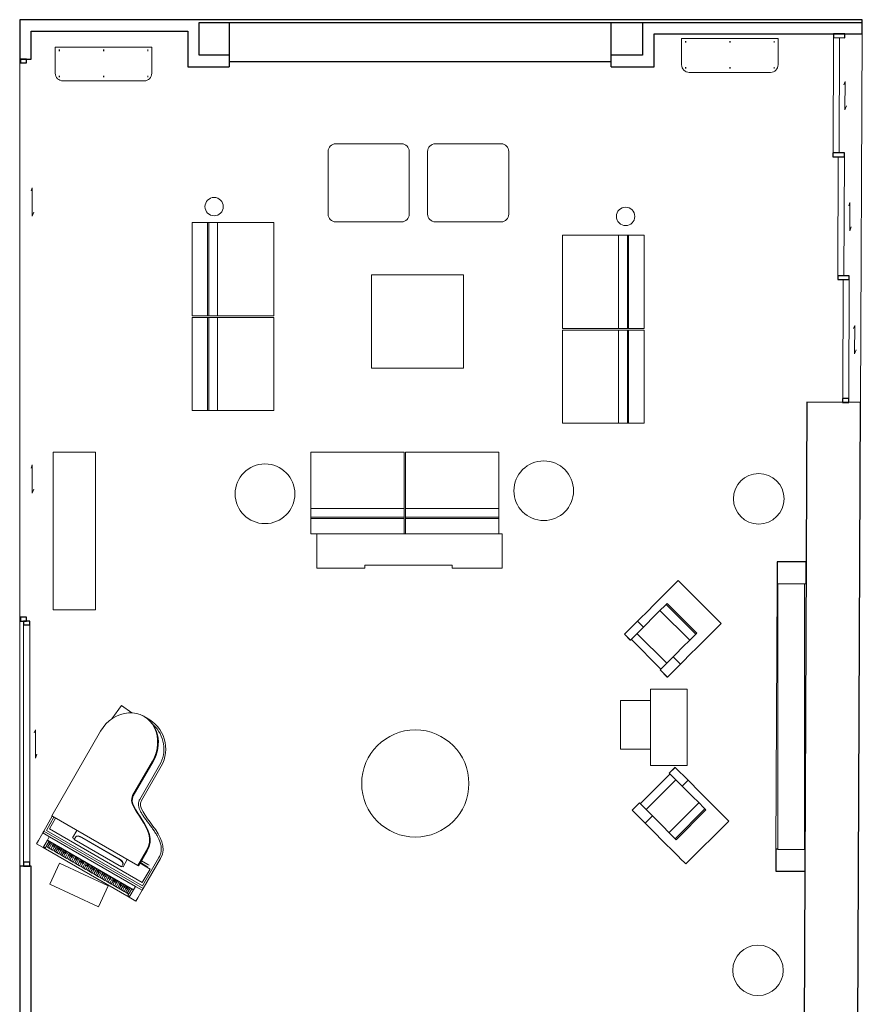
# Model space of a CAD drawing. Header units: millimetres. Extents: x -7881 to 6556, y -1421 to 23924.
# Tile 2 of 2: x -5469 to 5534, y 11063 to 23924. Entities that reach past the tile are written whole.
import ezdxf

# ---------------------------------------------------------------- set-up
doc = ezdxf.new("R2010")
doc.units = ezdxf.units.MM
for name, color, linetype, lineweight in [('A-DOOR-____-OTLN', 7, 'Continuous', 9), ('A-FLOR-____-OTLN', 7, 'Continuous', 9), ('A-GLAZ-CWMG-MCUT', 7, 'Continuous', 25), ('A-GLAZ-CWMG-OTLN', 7, 'Continuous', 9), ('A-WALL-____-MCUT', 7, 'Continuous', 25), ('A-WALL-____-OTLN', 7, 'Continuous', 9), ('I-FURN-____-OTLN', 7, 'Continuous', 9)]:
    doc.layers.add(name, color=color, linetype=linetype, lineweight=lineweight)

# ---------------------------------------------------------------- blocks, each defined once
blk = doc.blocks.new('Table_1 - Table_15 2-821684-Level 2')
at = {"layer": 'I-FURN-____-OTLN'}
for start, end in [(360, 180), (180, 360)]:
    blk.add_arc((0, 0), 330, start, end, dxfattribs=at)
blk = doc.blocks.new('Shelf_3 - Shelf_03-820795-Level 2')
at = {"layer": 'I-FURN-____-OTLN'}
for p, q in [((4433, 13086), (4433, 16556)), ((4433, 16556), (4778, 16556)), ((4778, 16556), (4778, 13086)), ((4778, 13086), (4433, 13086))]:
    blk.add_line(p, q, dxfattribs=at)
blk = doc.blocks.new('Table_8 - Table_12-820823-Level 2')
at = {"layer": 'I-FURN-____-OTLN'}
for p, q in [((4435, 23676), (3175, 23676)), ((3175, 23676), (3175, 23336)), ((4435, 23336), (4435, 23676)), ((3232, 23640), (3222, 23640)), ((3222, 23630), (3232, 23630)), ((3805, 23640), (3798, 23640)), ((3798, 23630), (3805, 23630)), ((3811, 23640), (3805, 23640)), ((3805, 23630), (3811, 23630)), ((4388, 23640), (4378, 23640)), ((4378, 23630), (4388, 23630)), ((3232, 23300), (3222, 23300)), ((3222, 23290), (3232, 23290)), ((3805, 23300), (3798, 23300)), ((3798, 23290), (3805, 23290)), ((3811, 23300), (3805, 23300)), ((3805, 23290), (3811, 23290)), ((4388, 23300), (4378, 23300)), ((4378, 23290), (4388, 23290)), ((3275, 23236), (4335, 23236))]:
    blk.add_line(p, q, dxfattribs=at)
for centre, start, end in [((3275, 23336), 180, 270), ((4335, 23336), 270, 360)]:
    blk.add_arc(centre, 100, start, end, dxfattribs=at)
blk = doc.blocks.new('Furniture_15 - Furniture_15-821688-Level 2')
at = {"layer": 'I-FURN-____-OTLN'}
for start, end in [(360, 180), (180, 360)]:
    blk.add_arc((0, 0), 120, start, end, dxfattribs=at)
blk = doc.blocks.new('Table_9 - Table_11-820866-Level 2')
at = {"layer": 'I-FURN-____-OTLN'}
for p, q in [((327, 20593), (-873, 20593)), ((-873, 20593), (-873, 19373)), ((327, 19373), (327, 20593)), ((-873, 19373), (327, 19373))]:
    blk.add_line(p, q, dxfattribs=at)
blk = doc.blocks.new('Seating_03 - Seating_03-820885-Level 2')
at = {"layer": 'I-FURN-____-OTLN'}
for p, q in [((-482, 22303), (-1342, 22303)), ((818, 22303), (-42, 22303)), ((-1442, 22203), (-1442, 21383)), ((-382, 21383), (-382, 22203)), ((-142, 22203), (-142, 21383)), ((918, 21383), (918, 22203)), ((-1342, 21283), (-482, 21283)), ((-42, 21283), (818, 21283))]:
    blk.add_line(p, q, dxfattribs=at)
for centre, start, end in [((-1342, 22203), 90, 180), ((-482, 22203), 360, 90), ((-42, 22203), 90, 180), ((818, 22203), 360, 90), ((-1342, 21383), 180, 270), ((-482, 21383), 270, 360), ((-42, 21383), 180, 270), ((818, 21383), 270, 360)]:
    blk.add_arc(centre, 100, start, end, dxfattribs=at)
blk = doc.blocks.new('Seating_04 - Seating_04-821690-Level 2')
at = {"layer": 'I-FURN-____-OTLN'}
for p, q in [((-533, 609), (-330, 609)), ((-533, 609), (-533, -609)), ((-330, 609), (-316, 609)), ((-330, -609), (-330, 609)), ((-316, 609), (-200, 609)), ((-316, -609), (-316, 609)), ((-200, 609), (438, 609)), ((-200, -609), (-200, 609)), ((438, 609), (533, 609)), ((533, -609), (533, 609)), ((-330, -609), (-533, -609)), ((-316, -609), (-330, -609)), ((-200, -609), (-316, -609)), ((438, -609), (-200, -609)), ((533, -609), (438, -609))]:
    blk.add_line(p, q, dxfattribs=at)
blk = doc.blocks.new('Seating_04 - Seating_04-836318-Level 2')
at = {"layer": 'I-FURN-____-OTLN'}
for p, q in [((-533, 609), (-330, 609)), ((-533, 609), (-533, -609)), ((-330, 609), (-316, 609)), ((-330, -609), (-330, 609)), ((-316, 609), (-200, 609)), ((-316, -609), (-316, 609)), ((-200, 609), (438, 609)), ((-200, -609), (-200, 609)), ((438, 609), (533, 609)), ((533, -609), (533, 609)), ((-330, -609), (-533, -609)), ((-316, -609), (-330, -609)), ((-200, -609), (-316, -609)), ((438, -609), (-200, -609)), ((533, -609), (438, -609))]:
    blk.add_line(p, q, dxfattribs=at)
blk = doc.blocks.new('Seating_04 - Seating_04-V9-Level 2')
at = {"layer": 'I-FURN-____-OTLN'}
for p, q in [((-533, 609), (-330, 609)), ((-533, 609), (-533, 531)), ((-330, 609), (-316, 609)), ((-330, -609), (-330, 609)), ((-316, 609), (-200, 609)), ((-316, -609), (-316, 609)), ((-200, 609), (438, 609)), ((-200, -609), (-200, 609)), ((438, 609), (533, 609)), ((533, -609), (533, 609)), ((-330, -609), (-533, -609)), ((-316, -609), (-330, -609)), ((-200, -609), (-316, -609)), ((438, -609), (-200, -609)), ((533, -609), (438, -609))]:
    blk.add_line(p, q, dxfattribs=at)
blk = doc.blocks.new('Seating_04 - Seating_04-V10-Level 2')
at = {"layer": 'I-FURN-____-OTLN'}
for p, q in [((-533, 609), (-330, 609)), ((-330, 609), (-316, 609)), ((-330, -609), (-330, 609)), ((-316, 609), (-200, 609)), ((-316, -609), (-316, 609)), ((-200, 609), (438, 609)), ((-200, -609), (-200, 609)), ((438, 609), (533, 609)), ((533, -609), (533, 609)), ((-330, -609), (-533, -609)), ((-316, -609), (-330, -609)), ((-200, -609), (-316, -609)), ((438, -609), (-200, -609)), ((533, -609), (438, -609))]:
    blk.add_line(p, q, dxfattribs=at)
blk = doc.blocks.new('Furniture_09 - Furniture_09-821692-Level 2')
at = {"layer": 'I-FURN-____-OTLN'}
for start, end in [(360, 180), (180, 360)]:
    blk.add_arc((0, 0), 390, start, end, dxfattribs=at)
blk = doc.blocks.new('Cabinet_10 - Cabinet_10-820932-Level 2')
at = {"layer": 'I-FURN-____-OTLN'}
for p, q in [((-1589, 17207), (831, 17207)), ((-1589, 17207), (-1589, 16759)), ((831, 16759), (831, 17207)), ((-1589, 16759), (-964, 16759)), ((-964, 16759), (-964, 16797)), ((-964, 16797), (180, 16797)), ((180, 16797), (180, 16759)), ((180, 16759), (831, 16759))]:
    blk.add_line(p, q, dxfattribs=at)
blk = doc.blocks.new('Table_25 - Table_09-820972-Level 2')
at = {"layer": 'I-FURN-____-OTLN'}
for start, end in [(360, 180), (180, 360)]:
    blk.add_arc((-303, 13947), 700, start, end, dxfattribs=at)
blk = doc.blocks.new('Chair_1 - Chair_12 2-821694-Level 2')
at = {"layer": 'I-FURN-____-OTLN'}
for p, q in [((-521, 141), (-132, 530)), ((-67, 618), (-144, 542)), ((-144, 542), (-142, 540)), ((-142, 540), (-66, 617)), ((-142, 540), (27, 371)), ((-67, 618), (-66, 617)), ((-66, 617), (103, 448)), ((-56, 455), (-445, 66)), ((27, 371), (103, 448)), ((103, 448), (263, 288)), ((27, 371), (186, 212)), ((263, 288), (292, 259)), ((292, 259), (532, 19)), ((-532, 153), (-628, 58)), ((-626, 56), (-531, 152)), ((-531, 152), (-532, 153)), ((-362, -17), (-531, 152)), ((-145, -234), (244, 154)), ((186, 212), (216, 182)), ((216, 182), (337, 61)), ((-626, 56), (-628, 58)), ((-457, -113), (-626, 56)), ((-65, -315), (324, 74)), ((337, 61), (-51, -328)), ((532, 19), (575, -24)), ((-457, -113), (-362, -17)), ((-298, -272), (-457, -113)), ((-202, -177), (-362, -17)), ((75, -645), (636, -85)), ((575, -24), (618, -67)), ((618, -67), (636, -85)), ((-173, -206), (-202, -177)), ((-51, -328), (-173, -206)), ((-268, -302), (-298, -272)), ((-29, -541), (-268, -302)), ((15, -585), (-29, -541)), ((57, -627), (15, -585)), ((75, -645), (57, -627))]:
    blk.add_line(p, q, dxfattribs=at)
blk = doc.blocks.new('Table_26 - Table_13-820987-Level 2')
at = {"layer": 'I-FURN-____-OTLN'}
for p, q in [((3248, 15180), (2768, 15180)), ((2768, 15180), (2768, 14180)), ((3248, 14180), (3248, 15180)), ((2768, 15030), (2378, 15030)), ((2378, 15030), (2378, 14395)), ((2378, 14395), (2768, 14395)), ((2768, 14180), (3248, 14180))]:
    blk.add_line(p, q, dxfattribs=at)
blk = doc.blocks.new('Chair_4 - Chair_15-821115-Level 2')
at = {"layer": 'I-FURN-____-OTLN'}
for p, q in [((-4138, 14966), (-4265, 14792)), ((-4007, 14870), (-4138, 14966))]:
    blk.add_line(p, q, dxfattribs=at)
blk = doc.blocks.new('Furniture_11 - Furniture_11-821146-Level 2')
at = {"layer": 'I-FURN-____-OTLN'}
for p, q in [((-4480, 18276), (-5030, 18276)), ((-5030, 18276), (-5030, 16216)), ((-4480, 16216), (-4480, 18276)), ((-5030, 16216), (-4480, 16216))]:
    blk.add_line(p, q, dxfattribs=at)
blk = doc.blocks.new('Door_Curtain_02 - Door_Curtain_02-936599-Level 2')
at = {"layer": 'A-DOOR-____-OTLN'}
for p, q in [((-180, 129), (-138, 113)), ((-180, 129), (190, 129)), ((190, 129), (138, 148))]:
    blk.add_line(p, q, dxfattribs=at)
blk = doc.blocks.new('Door_Curtain_02 - Door_Curtain_02-936592-Level 2')
at = {"layer": 'A-DOOR-____-OTLN'}
for p, q in [((-180, 129), (-138, 113)), ((-180, 129), (190, 129)), ((190, 129), (138, 148))]:
    blk.add_line(p, q, dxfattribs=at)
blk = doc.blocks.new('Rectangular Mullion - 50 x 150mm-853000-Level 2')
at = {"layer": 'A-GLAZ-CWMG-MCUT'}
for p, q in [((-50, 25), (0, 25)), ((-50, -125), (-50, 25)), ((0, 25), (0, -125)), ((0, -125), (-50, -125))]:
    blk.add_line(p, q, dxfattribs=at)
blk = doc.blocks.new('Rectangular Mullion - 50 x 150mm-937412-Level 2')
at = {"layer": 'A-GLAZ-CWMG-MCUT'}
for p, q in [((0, 25), (-50, 25)), ((-50, 25), (-50, -125)), ((0, -125), (0, 25)), ((-50, -125), (0, -125))]:
    blk.add_line(p, q, dxfattribs=at)
blk = doc.blocks.new('Rectangular Mullion - 50 x 80mm-852971-Level 2')
at = {"layer": 'A-GLAZ-CWMG-OTLN'}
for p, q in [((5152, 22184), (5158, 23689)), ((5232, 22184), (5238, 23689))]:
    blk.add_line(p, q, dxfattribs=at)
blk = doc.blocks.new('Rectangular Mullion - 50 x 80mm-852976-Level 2')
at = {"layer": 'A-GLAZ-CWMG-OTLN'}
for p, q in [((5215, 20579), (5221, 22134)), ((5295, 20579), (5301, 22133))]:
    blk.add_line(p, q, dxfattribs=at)
blk = doc.blocks.new('Rectangular Mullion - 50 x 80mm-V11-Level 2')
at = {"layer": 'A-GLAZ-CWMG-OTLN'}
for p, q in [((5278, 18974), (5284, 20529)), ((5358, 18973), (5364, 20528))]:
    blk.add_line(p, q, dxfattribs=at)
blk = doc.blocks.new('Rectangular Mullion - 50 x 80mm-853006-Level 2')
at = {"layer": 'A-GLAZ-CWMG-MCUT'}
for p, q in [((-50, 25), (0, 25)), ((-50, -55), (-50, 25)), ((0, 25), (0, -55)), ((0, -55), (-50, -55))]:
    blk.add_line(p, q, dxfattribs=at)
blk = doc.blocks.new('Table_29 - Table_12-910612-Level 2')
at = {"layer": 'I-FURN-____-OTLN'}
for p, q in [((4435, 23676), (3175, 23676)), ((3175, 23676), (3175, 23336)), ((4435, 23336), (4435, 23676)), ((3232, 23640), (3222, 23640)), ((3222, 23630), (3232, 23630)), ((3805, 23640), (3798, 23640)), ((3798, 23630), (3805, 23630)), ((3811, 23640), (3805, 23640)), ((3805, 23630), (3811, 23630)), ((4388, 23640), (4378, 23640)), ((4378, 23630), (4388, 23630)), ((3232, 23300), (3222, 23300)), ((3222, 23290), (3232, 23290)), ((3805, 23300), (3798, 23300)), ((3798, 23290), (3805, 23290)), ((3811, 23300), (3805, 23300)), ((3805, 23290), (3811, 23290)), ((4388, 23300), (4378, 23300)), ((4378, 23290), (4388, 23290)), ((3275, 23236), (4335, 23236))]:
    blk.add_line(p, q, dxfattribs=at)
for centre, start, end in [((3275, 23336), 180, 270), ((4335, 23336), 270, 360)]:
    blk.add_arc(centre, 100, start, end, dxfattribs=at)
blk = doc.blocks.new('Door_Curtain_02 - Door_Curtain_02-940582-Level 2')
at = {"layer": 'A-DOOR-____-OTLN'}
for p, q in [((-180, 129), (-138, 113)), ((-180, 129), (190, 129)), ((190, 129), (138, 148))]:
    blk.add_line(p, q, dxfattribs=at)
blk = doc.blocks.new('Door_Curtain_02 - Door_Curtain_02-916521-Level 2')
at = {"layer": 'A-DOOR-____-OTLN'}
for p, q in [((-180, 129), (-138, 113)), ((-180, 129), (190, 129)), ((190, 129), (138, 148))]:
    blk.add_line(p, q, dxfattribs=at)
blk = doc.blocks.new('Rectangular Mullion - 50 x 80mm-913816-Level 2')
at = {"layer": 'A-GLAZ-CWMG-MCUT'}
for p, q in [((0, 25), (-50, 25)), ((-50, 25), (-50, -55)), ((0, -55), (0, 25)), ((-50, -55), (0, -55))]:
    blk.add_line(p, q, dxfattribs=at)
blk = doc.blocks.new('Rectangular Mullion - 50 x 80mm-913817-Level 2')
at = {"layer": 'A-GLAZ-CWMG-MCUT'}
for p, q in [((-50, 25), (0, 25)), ((-50, -55), (-50, 25)), ((0, 25), (0, -55)), ((0, -55), (-50, -55))]:
    blk.add_line(p, q, dxfattribs=at)
blk = doc.blocks.new('Rectangular Mullion - 50 x 80mm-913781-Level 2')
at = {"layer": 'A-GLAZ-CWMG-MCUT'}
for p, q in [((0, 25), (-50, 25)), ((-50, 25), (-50, -55)), ((0, -55), (0, 25)), ((-50, -55), (0, -55))]:
    blk.add_line(p, q, dxfattribs=at)
blk = doc.blocks.new('Rectangular Mullion - 50 x 80mm-913785-Level 2')
at = {"layer": 'A-GLAZ-CWMG-MCUT'}
for p, q in [((-50, 25), (0, 25)), ((-50, -55), (-50, 25)), ((0, 25), (0, -55)), ((0, -55), (-50, -55))]:
    blk.add_line(p, q, dxfattribs=at)
blk = doc.blocks.new('Rectangular Mullion - 50 x 80mm-913815-Level 2')
at = {"layer": 'A-GLAZ-CWMG-OTLN'}
for p, q in [((-5419, 12919), (-5419, 16019)), ((-5339, 12919), (-5339, 16019))]:
    blk.add_line(p, q, dxfattribs=at)
blk = doc.blocks.new('Piano - Piano-948585-Level 2')
at = {"layer": 'I-FURN-____-OTLN'}
for p, q in [((-358, 1309), (-368, 1309)), ((-760, 857), (-760, -419)), ((23, 340), (23, 857)), ((33, 857), (33, 340)), ((129, 857), (129, 340)), ((154, 340), (154, 857)), ((539, -419), (539, -189)), ((549, -189), (549, -419)), ((725, -189), (725, -618)), ((750, -643), (750, -189)), ((549, -342), (645, -339)), ((663, -339), (549, -342)), ((549, -368), (663, -372)), ((645, -371), (549, -369)), ((700, -379), (549, -379)), ((700, -580), (700, -379)), ((-760, -419), (539, -419)), ((-750, -419), (-750, -643)), ((-725, -618), (-725, -419)), ((-700, -419), (-700, -580)), ((-380, -530), (-380, -419)), ((-350, -495), (-350, -499)), ((-350, -499), (-350, -539)), ((-275, -463), (285, -463)), ((285, -467), (-275, -467)), ((360, -499), (360, -495)), ((360, -539), (360, -499)), ((380, -419), (380, -530)), ((549, -419), (539, -419)), ((725, -618), (-725, -618)), ((-700, -580), (700, -580)), ((-350, -530), (-380, -530)), ((-350, -539), (360, -539)), ((380, -530), (360, -530)), ((-750, -643), (750, -643)), ((-750, -670), (-750, -643)), ((-750, -670), (-650, -670)), ((-750, -705), (-750, -670)), ((-750, -783), (-750, -705)), ((-650, -670), (650, -670)), ((-650, -670), (-650, -671)), ((650, -672), (-650, -672)), ((-650, -722), (-650, -672)), ((-650, -722), (650, -722)), ((-650, -722), (-650, -783)), ((-624, -670), (-624, -672)), ((-624, -721), (-624, -783)), ((-606, -722), (-606, -756)), ((-606, -756), (-594, -756)), ((-600, -801), (-600, -756)), ((-600, -756), (-600, -801)), ((-594, -756), (-594, -722)), ((-576, -801), (-576, -722)), ((-576, -722), (-576, -801)), ((-558, -722), (-558, -756)), ((-558, -756), (-546, -756)), ((-552, -756), (-552, -801)), ((-552, -801), (-552, -756)), ((-546, -756), (-546, -722)), ((-534, -722), (-534, -756)), ((-534, -756), (-522, -756)), ((-528, -801), (-528, -756)), ((-528, -756), (-528, -801)), ((-522, -756), (-522, -722)), ((-504, -801), (-504, -722)), ((-504, -722), (-504, -801)), ((-486, -722), (-486, -756)), ((-486, -756), (-474, -756)), ((-480, -801), (-480, -756)), ((-480, -756), (-480, -801)), ((-474, -756), (-474, -722)), ((-462, -722), (-462, -756)), ((-462, -756), (-450, -756)), ((-456, -801), (-456, -756)), ((-456, -756), (-456, -801)), ((-450, -756), (-450, -722)), ((-438, -722), (-438, -756)), ((-438, -756), (-426, -756)), ((-432, -801), (-432, -756)), ((-432, -756), (-432, -801)), ((-426, -756), (-426, -722)), ((-408, -801), (-408, -722)), ((-408, -722), (-408, -801)), ((-390, -722), (-390, -756)), ((-390, -756), (-378, -756)), ((-384, -801), (-384, -756)), ((-384, -756), (-384, -801)), ((-378, -756), (-378, -722)), ((-366, -722), (-366, -756)), ((-366, -756), (-354, -756)), ((-360, -801), (-360, -756)), ((-360, -756), (-360, -801)), ((-354, -756), (-354, -722)), ((-336, -801), (-336, -722)), ((-336, -722), (-336, -801)), ((-318, -722), (-318, -756)), ((-318, -756), (-306, -756)), ((-312, -801), (-312, -756)), ((-312, -756), (-312, -801)), ((-306, -756), (-306, -722)), ((-294, -722), (-294, -756)), ((-294, -756), (-282, -756)), ((-288, -801), (-288, -756)), ((-288, -756), (-288, -801)), ((-282, -756), (-282, -722)), ((-270, -722), (-270, -756)), ((-270, -756), (-258, -756)), ((-264, -801), (-264, -756)), ((-264, -756), (-264, -801)), ((-258, -756), (-258, -722)), ((-240, -801), (-240, -722)), ((-240, -722), (-240, -801)), ((-222, -722), (-222, -756)), ((-222, -756), (-210, -756)), ((-216, -801), (-216, -756)), ((-216, -756), (-216, -801)), ((-210, -756), (-210, -722)), ((-198, -722), (-198, -756)), ((-198, -756), (-186, -756)), ((-192, -801), (-192, -756)), ((-192, -756), (-192, -801)), ((-186, -756), (-186, -722)), ((-168, -801), (-168, -722)), ((-168, -722), (-168, -801)), ((-150, -722), (-150, -756)), ((-150, -756), (-138, -756)), ((-144, -801), (-144, -756)), ((-144, -756), (-144, -801)), ((-138, -756), (-138, -722)), ((-126, -722), (-126, -756)), ((-126, -756), (-114, -756)), ((-120, -801), (-120, -756)), ((-120, -756), (-120, -801)), ((-114, -756), (-114, -722)), ((-102, -722), (-102, -756)), ((-102, -756), (-90, -756)), ((-96, -801), (-96, -756)), ((-96, -756), (-96, -801)), ((-90, -756), (-90, -722)), ((-72, -801), (-72, -722)), ((-72, -722), (-72, -801)), ((-54, -722), (-54, -756)), ((-54, -756), (-42, -756)), ((-48, -801), (-48, -756)), ((-48, -756), (-48, -801)), ((-42, -756), (-42, -722)), ((-30, -722), (-30, -756)), ((-30, -756), (-18, -756)), ((-24, -801), (-24, -756)), ((-24, -756), (-24, -801)), ((-18, -756), (-18, -722)), ((0, -801), (0, -722)), ((0, -722), (0, -801)), ((18, -722), (18, -756)), ((18, -756), (30, -756)), ((24, -801), (24, -756)), ((24, -756), (24, -801)), ((30, -756), (30, -722)), ((42, -722), (42, -756)), ((42, -756), (54, -756)), ((48, -801), (48, -756)), ((48, -756), (48, -801)), ((54, -756), (54, -722)), ((66, -722), (66, -756)), ((66, -756), (78, -756)), ((72, -801), (72, -756)), ((72, -756), (72, -801)), ((78, -756), (78, -722)), ((96, -801), (96, -722)), ((96, -722), (96, -801)), ((114, -722), (114, -756)), ((114, -756), (126, -756)), ((120, -801), (120, -756)), ((120, -756), (120, -801)), ((126, -756), (126, -722)), ((138, -722), (138, -756)), ((138, -756), (150, -756)), ((144, -801), (144, -756)), ((144, -756), (144, -801)), ((150, -756), (150, -722)), ((168, -801), (168, -722)), ((168, -722), (168, -801)), ((186, -722), (186, -756)), ((186, -756), (198, -756)), ((192, -801), (192, -756)), ((192, -756), (192, -801)), ((198, -756), (198, -722)), ((210, -723), (210, -756)), ((210, -756), (222, -756)), ((216, -801), (216, -756)), ((216, -756), (216, -801)), ((222, -756), (222, -722)), ((234, -722), (234, -756)), ((234, -756), (246, -756)), ((240, -801), (240, -756)), ((240, -756), (240, -801)), ((246, -756), (246, -722)), ((264, -801), (264, -722)), ((264, -722), (264, -801)), ((282, -722), (282, -756)), ((282, -756), (294, -756)), ((288, -801), (288, -756)), ((288, -756), (288, -801)), ((294, -756), (294, -722)), ((306, -722), (306, -756)), ((306, -756), (318, -756)), ((312, -801), (312, -756)), ((312, -756), (312, -801)), ((318, -756), (318, -722)), ((336, -801), (336, -722)), ((336, -722), (336, -801)), ((354, -722), (354, -756)), ((354, -756), (366, -756)), ((360, -801), (360, -756)), ((360, -756), (360, -801)), ((366, -756), (366, -722)), ((378, -722), (378, -756)), ((378, -756), (390, -756)), ((384, -801), (384, -756)), ((384, -756), (384, -801)), ((390, -756), (390, -722)), ((402, -722), (402, -756)), ((402, -756), (414, -756)), ((408, -801), (408, -756)), ((408, -756), (408, -801)), ((414, -756), (414, -722)), ((432, -801), (432, -722)), ((432, -722), (432, -801)), ((450, -722), (450, -756)), ((450, -756), (462, -756)), ((456, -801), (456, -756)), ((456, -756), (456, -801)), ((462, -756), (462, -722)), ((474, -722), (474, -756)), ((474, -756), (486, -756)), ((480, -801), (480, -756)), ((480, -756), (480, -801)), ((486, -756), (486, -722)), ((504, -801), (504, -722)), ((504, -722), (504, -801)), ((522, -722), (522, -756)), ((522, -756), (534, -756)), ((528, -801), (528, -756)), ((528, -756), (528, -801)), ((534, -756), (534, -722)), ((546, -722), (546, -756)), ((546, -756), (558, -756)), ((552, -801), (552, -756)), ((552, -756), (552, -801)), ((558, -756), (558, -722)), ((570, -722), (570, -756)), ((570, -756), (582, -756)), ((576, -801), (576, -756)), ((576, -756), (576, -801)), ((582, -756), (582, -722)), ((600, -801), (600, -722)), ((600, -722), (600, -801)), ((624, -672), (624, -670)), ((624, -783), (624, -722)), ((650, -670), (750, -670)), ((650, -671), (650, -670)), ((650, -672), (650, -722)), ((650, -783), (650, -722)), ((750, -643), (750, -670)), ((750, -670), (750, -705)), ((750, -705), (750, -783)), ((-750, -833), (-750, -783)), ((-750, -833), (-650, -833)), ((-650, -783), (-650, -833)), ((-650, -823), (-624, -823)), ((-624, -823), (-650, -823)), ((650, -833), (-650, -833)), ((-624, -783), (-624, -818)), ((-624, -801), (-600, -801)), ((-624, -818), (-624, -823)), ((-600, -801), (-576, -801)), ((-576, -801), (-552, -801)), ((-552, -801), (-528, -801)), ((-528, -801), (-504, -801)), ((-504, -801), (-480, -801)), ((-480, -801), (-456, -801)), ((-456, -801), (-432, -801)), ((-432, -801), (-408, -801)), ((-408, -801), (-384, -801)), ((-384, -801), (-360, -801)), ((336, -843), (-362, -904)), ((-360, -801), (-336, -801)), ((-336, -801), (-312, -801)), ((-312, -801), (-288, -801)), ((-288, -801), (-264, -801)), ((-264, -801), (-240, -801)), ((-240, -801), (-216, -801)), ((-216, -801), (-192, -801)), ((-192, -801), (-168, -801)), ((-168, -801), (-144, -801)), ((-144, -801), (-120, -801)), ((-120, -801), (-96, -801)), ((-96, -801), (-72, -801)), ((-72, -801), (-48, -801)), ((-48, -801), (-24, -801)), ((-24, -801), (0, -801)), ((0, -801), (24, -801)), ((24, -801), (48, -801)), ((48, -801), (72, -801)), ((72, -801), (96, -801)), ((96, -801), (120, -801)), ((120, -801), (144, -801)), ((144, -801), (168, -801)), ((168, -801), (192, -801)), ((192, -801), (216, -801)), ((216, -801), (240, -801)), ((240, -801), (264, -801)), ((264, -801), (288, -801)), ((288, -801), (312, -801)), ((312, -801), (336, -801)), ((336, -801), (360, -801)), ((362, -1142), (336, -843)), ((360, -801), (384, -801)), ((384, -801), (408, -801)), ((408, -801), (432, -801)), ((432, -801), (456, -801)), ((456, -801), (480, -801)), ((480, -801), (504, -801)), ((504, -801), (528, -801)), ((528, -801), (552, -801)), ((552, -801), (576, -801)), ((576, -801), (600, -801)), ((600, -801), (624, -801)), ((624, -823), (624, -783)), ((624, -823), (650, -823)), ((650, -823), (624, -823)), ((650, -833), (650, -783)), ((650, -833), (750, -833)), ((750, -783), (750, -833)), ((-362, -904), (-336, -1203)), ((-336, -1203), (362, -1142))]:
    blk.add_line(p, q, dxfattribs=at)
for radius, start, end in [(452, 360, 93.5827), (427, 0, 77.7134)]:
    blk.add_arc((-298, 857), radius, start, end, dxfattribs=at)
for centre, major_axis, ratio, start_param, end_param in [((-368, 857), (0, 452), 0.866025, 4.712389, 7.853982), ((-358, 857), (0, 452), 0.866025, 4.712389, 6.365859), ((-275, -495), (-75, 0), 0.422618, 4.712389, 6.283185), ((-275, -499), (-75, 0), 0.422618, 4.712389, 6.283185), ((285, -495), (75, 0), 0.422618, 0, 1.570796), ((285, -499), (75, 0), 0.422618, 0, 1.570796)]:
    blk.add_ellipse(centre, major_axis=major_axis, ratio=ratio, start_param=start_param, end_param=end_param, dxfattribs=at)
for points in [[(539, -189), (539, 145), (23, 145), (23, 340)], [(33, 340), (33, 145), (549, 145), (549, -189)], [(750, -189), (750, 145), (154, 145), (154, 340)]]:
    blk.add_open_spline(points, degree=3, dxfattribs=at)
blk.add_open_spline([(129, 340), (129, 326), (134, 300), (153, 266), (181, 237), (215, 212), (254, 189), (298, 168), (344, 147), (393, 127), (442, 105), (491, 83), (538, 59), (598, 24), (648, -15), (687, -61), (708, -99), (722, -141), (725, -172), (725, -189)], degree=3, knots=[0, 0, 0, 0, 0.068851, 0.137702, 0.206553, 0.275404, 0.344255, 0.413105, 0.481956, 0.550807, 0.619658, 0.688509, 0.75736, 0.826211, 0.963913, 1.032764, 1.101615, 1.170465, 1.239316, 1.239316, 1.239316, 1.239316], dxfattribs=at)

msp = doc.modelspace()

# ---------------------------------------------------------------- linework, layer by layer
at = {"layer": 'A-FLOR-____-OTLN'}
for p, q in [((5534, 23906), (5534, 23924)), ((5512, 18923), (5533, 23737)), ((-5469, 23409), (-5469, 12869))]:
    msp.add_line(p, q, dxfattribs=at)
at = {"layer": 'A-WALL-____-MCUT'}
for p, q in [((-5469, 23924), (-5469, 23409)), ((5534, 23924), (-5469, 23924)), ((5534, 23889), (5534, 23924)), ((-3124, 23459), (-3124, 23889)), ((-3124, 23889), (5534, 23889)), ((-2734, 23889), (-2734, 23309)), ((2256, 23309), (2256, 23889)), ((2666, 23889), (2666, 23459)), ((5533, 23737), (5534, 23889)), ((-5319, 23409), (-5319, 23774)), ((-5319, 23774), (-3274, 23774)), ((-3274, 23774), (-3274, 23309)), ((2816, 23309), (2816, 23739)), ((2816, 23739), (4833, 23739)), ((4833, 23740), (5533, 23737)), ((4833, 23739), (4833, 23740)), ((-5469, 23409), (-5319, 23409)), ((-2734, 23459), (-3124, 23459)), ((2666, 23459), (2256, 23459)), ((-3274, 23309), (-2734, 23309)), ((-2734, 23379), (2256, 23379)), ((2256, 23309), (2816, 23309)), ((4812, 18926), (4776, 10595)), ((5512, 18923), (4812, 18926)), ((5476, 10592), (5512, 18923)), ((4423, 16842), (4422, 16558)), ((4803, 16841), (4423, 16842)), ((4802, 16556), (4803, 16841)), ((4422, 16558), (4802, 16556)), ((4407, 13088), (4406, 12802)), ((4433, 13088), (4407, 13088)), ((4787, 13086), (4778, 13086)), ((4786, 12801), (4787, 13086)), ((-5319, 12869), (-5469, 12869)), ((-5469, 12869), (-5469, 10949)), ((-5319, 10589), (-5319, 12869)), ((4406, 12802), (4786, 12801))]:
    msp.add_line(p, q, dxfattribs=at)
at = {"layer": 'A-WALL-____-OTLN'}
msp.add_line((4407, 13088), (4422, 16558), dxfattribs=at)

# ---------------------------------------------------------------- block references
at = {"layer": 'A-DOOR-____-OTLN'}
for name, p, rotation in [('Door_Curtain_02 - Door_Curtain_02-936599-Level 2', (5180, 22936), 269.7503969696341), ('Door_Curtain_02 - Door_Curtain_02-940582-Level 2', (-5434, 21549), 269.9999999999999), ('Door_Curtain_02 - Door_Curtain_02-936592-Level 2', (5243, 21356), 269.7503969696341), ('Door_Curtain_02 - Door_Curtain_02-936592-Level 2', (5306, 19751), 269.7503969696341), ('Door_Curtain_02 - Door_Curtain_02-940582-Level 2', (-5434, 17929), 269.9999999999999), ('Door_Curtain_02 - Door_Curtain_02-916521-Level 2', (-5394, 14469), 269.9999999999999)]:
    msp.add_blockref(name, p, dxfattribs=dict(at, rotation=rotation))
at = {"layer": 'A-GLAZ-CWMG-OTLN'}
for name in ['Rectangular Mullion - 50 x 80mm-852971-Level 2', 'Rectangular Mullion - 50 x 80mm-852976-Level 2', 'Rectangular Mullion - 50 x 80mm-V11-Level 2', 'Rectangular Mullion - 50 x 80mm-913815-Level 2']:
    msp.add_blockref(name, (0, 0), dxfattribs=at)
for name, p, rotation in [('Rectangular Mullion - 50 x 150mm-937412-Level 2', (5183, 23739), 89.75039696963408), ('Rectangular Mullion - 50 x 80mm-913781-Level 2', (-5434, 23409), 89.99999999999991), ('Rectangular Mullion - 50 x 80mm-913816-Level 2', (-5394, 16069), 89.99999999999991)]:
    msp.add_blockref(name, p, dxfattribs=dict(at, rotation=rotation))
at = {"layer": 'A-GLAZ-CWMG-OTLN', "extrusion": (0, 0, -1)}
for name, p, rotation in [('Rectangular Mullion - 50 x 150mm-853000-Level 2', (-5176, 22134), 270.2496030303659), ('Rectangular Mullion - 50 x 150mm-853000-Level 2', (-5239, 20529), 270.2496030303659), ('Rectangular Mullion - 50 x 80mm-853006-Level 2', (-5302, 18924), 270.2496030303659), ('Rectangular Mullion - 50 x 80mm-913785-Level 2', (5434, 16069), 270.0000000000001), ('Rectangular Mullion - 50 x 80mm-913817-Level 2', (5394, 12869), 270.0000000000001)]:
    msp.add_blockref(name, p, dxfattribs=dict(at, rotation=rotation))
at = {"layer": 'I-FURN-____-OTLN'}
for name, p in [('Table_8 - Table_12-820823-Level 2', (0, 0)), ('Table_29 - Table_12-910612-Level 2', (-8179, -112)), ('Seating_03 - Seating_03-820885-Level 2', (0, 0)), ('Furniture_15 - Furniture_15-821688-Level 2', (-2930, 21482)), ('Furniture_15 - Furniture_15-821688-Level 2', (2443, 21354)), ('Seating_04 - Seating_04-821690-Level 2', (-2685, 20664)), ('Table_9 - Table_11-820866-Level 2', (0, 0)), ('Seating_04 - Seating_04-821690-Level 2', (-2685, 19426)), ('Furniture_11 - Furniture_11-821146-Level 2', (0, 0)), ('Furniture_09 - Furniture_09-821692-Level 2', (-2266, 17731)), ('Furniture_09 - Furniture_09-821692-Level 2', (1374, 17771)), ('Table_1 - Table_15 2-821684-Level 2', (4182, 17666)), ('Cabinet_10 - Cabinet_10-820932-Level 2', (0, 0)), ('Shelf_3 - Shelf_03-820795-Level 2', (0, 0)), ('Table_26 - Table_13-820987-Level 2', (0, 0)), ('Chair_4 - Chair_15-821115-Level 2', (0, 0)), ('Table_25 - Table_09-820972-Level 2', (0, 0)), ('Chair_1 - Chair_12 2-821694-Level 2', (3156, 13541)), ('Table_1 - Table_15 2-821684-Level 2', (4172, 11506))]:
    msp.add_blockref(name, p, dxfattribs=at)
for name, p, rotation in [('Seating_04 - Seating_04-836318-Level 2', (2151, 20499), 180), ('Seating_04 - Seating_04-836318-Level 2', (2151, 19261), 180), ('Seating_04 - Seating_04-V9-Level 2', (-1058, 17740), 90.00000000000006), ('Seating_04 - Seating_04-V10-Level 2', (180, 17740), 90.00000000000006), ('Chair_1 - Chair_12 2-821694-Level 2', (3046, 15963), 89.99999999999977), ('Piano - Piano-948585-Level 2', (-4184, 13507), 330.0000000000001)]:
    msp.add_blockref(name, p, dxfattribs=dict(at, rotation=rotation))

doc.saveas('drawing.dxf')
